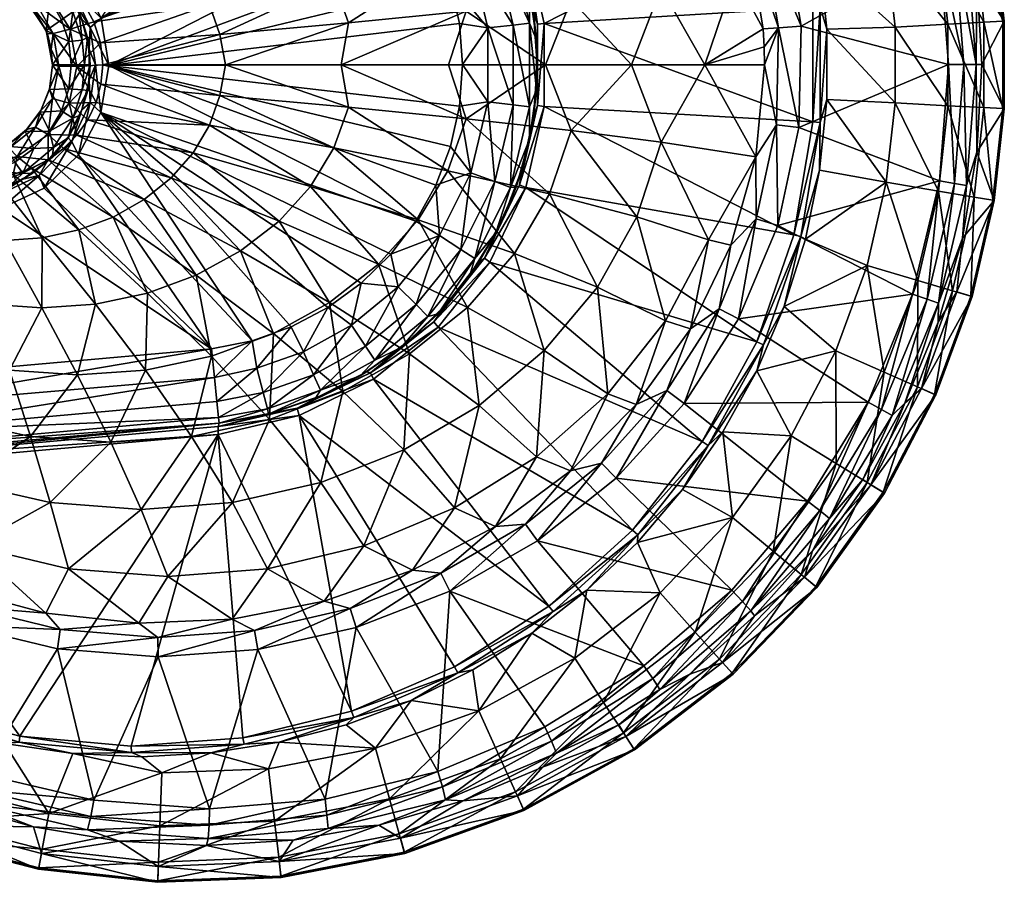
# Model space of a CAD drawing. Header units: inches. Extents: x -281 to 218, y -218 to 218.
# Tile 5 of 6: x -45 to 218, y -218 to 12. Entities that reach past the tile are written whole.
import ezdxf

# ---------------------------------------------------------------- set-up
doc = ezdxf.new("R2010")
doc.units = ezdxf.units.IN
doc.header["$MEASUREMENT"] = 0
doc.layers.add('Layer 1', color=7, linetype='Continuous')

# ---------------------------------------------------------------- blocks, each defined once
blk = doc.blocks.new('Planet Bidet sospeso')
at = {"color": 9, "true_color": 0xc0c0c0}
mesh = blk.add_polyface(dxfattribs=at)
corners = [(136.47, 85.41, 367.59), (150.12, 62.2, 366.2), (131.61, 82.23, 366.31), (159.46, 36.96, 365.25), (144.72, 59.74, 364.9), (164, 10.4, 364.79), (153.6, 35.58, 363.94), (149.72, 34.19, 359.33), (157.94, 9.96, 363.47), (153.83, 9.69, 358.81), (141.23, 57.58, 360.38), (128.82, 79.14, 361.88), (167.12, 15.34, 40.57), (162.08, 45.22, 41.54), (95.31, 11.09, 54.41), (80.82, 52.7, 57.2), (90.4, 32.71, 55.36), (152.11, 74.02, 43.47), (137.63, 100.53, 46.26), (167.13, -15.24, 40.57), (173.23, 76.45, 88.57), (152.05, 81.83, 45.79), (159.46, 64.6, 44.38), (165.1, 46.69, 43.31), (181.59, 53.63, 88.57), (168.91, 28.26, 42.58), (186.73, 31.37, 88.57), (181.8, 90.23, 362.98), (193.67, 61.48, 361.78), (200.96, 31.15, 361.04), (154.1, 4.85, 358.78), (138.23, 0, 327.08), (118.65, 0, 297.5), (126.56, 20.62, 311.99), (139.19, 46.76, 347.04), (127.76, 68.36, 347.56), (146.23, 23.74, 346.7), (154.19, 0, 358.77), (112.31, 87.88, 348.24), (109.55, 59.38, 313.19), (120.07, 40.62, 312.46), (96.73, 34.48, 280.75), (102.5, 17.5, 280.21), (163.39, -16.7, 364.85), (153.88, 74.79, 43.77), (163.97, 45.69, 41.84), (169.07, 15.5, 40.86), (170.82, 9.59, 42.22), (169.08, -15.4, 40.86)]
mesh.append_faces([[corners[k] for k in face] for face in [(0, 1, 2), (3, 4, 1), (2, 1, 4), (3, 5, 6), (7, 6, 8), (8, 6, 5), (8, 9, 7), (4, 10, 11), (2, 4, 11), (6, 7, 10), (4, 6, 10), (6, 4, 3), (12, 13, 14), (15, 16, 17), (13, 16, 14), (17, 18, 15), (13, 17, 16), (19, 12, 14), (20, 21, 22), (23, 24, 22), (23, 25, 26), (20, 22, 24), (1, 27, 28), (27, 1, 0), (28, 3, 1), (29, 5, 3), (30, 31, 9), (31, 32, 33), (10, 34, 35), (7, 36, 34), (33, 36, 31), (31, 30, 37), (31, 36, 9), (35, 38, 11), (39, 38, 35), (10, 35, 11), (40, 41, 39), (40, 35, 34), (7, 34, 10), (41, 40, 42), (40, 39, 35), (33, 42, 40), (33, 34, 36), (36, 7, 9), (33, 40, 34), (42, 33, 32), (37, 30, 8), (8, 30, 9), (43, 8, 5), (22, 21, 44), (45, 22, 44), (45, 46, 25), (22, 45, 23), (47, 46, 48), (25, 23, 45), (46, 12, 19), (13, 12, 45), (46, 47, 25), (46, 45, 12), (44, 17, 13), (45, 44, 13)]], dxfattribs={"color": 9})
mesh = blk.add_polyface(dxfattribs=at)
corners = [(210.2, 35.32, 186.74), (204.42, 60.38, 186.74), (195.14, 57.63, 136.95), (170.82, 9.59, 42.22), (189.08, 10.13, 88.57), (168.91, 28.26, 42.58), (186.73, 31.37, 88.57), (189.08, -10.13, 88.57), (181.59, 53.63, 88.57), (165.1, 46.69, 43.31), (173.23, 76.45, 88.57), (186.15, 82.15, 136.95), (200.66, 33.71, 136.95), (203.18, 10.89, 136.95), (203.18, -10.88, 136.95), (195.01, 86.06, 186.74), (212.84, 11.4, 186.74), (212.84, -11.4, 186.74), (209.27, 61.81, 237.31), (199.63, 88.1, 237.31), (215.19, 36.15, 237.31), (217.9, 11.68, 237.31), (217.9, -11.67, 237.31), (209.63, 61.91, 288.03), (199.97, 88.25, 288.03), (215.56, 36.22, 288.03), (218.27, 11.7, 288.03), (218.27, -11.69, 288.03), (205.54, 60.71, 338.25), (196.08, 86.53, 338.25), (207.07, 46.34, 352.91), (210.97, 23.35, 352.53), (212.28, 0.09, 352.4), (200.62, 68.81, 353.55), (191.71, 90.39, 354.43), (164, 10.4, 364.79), (200.96, 31.15, 361.04), (203.4, 0.14, 360.79), (159.46, 36.96, 365.25), (193.67, 61.48, 361.78), (207.47, 0.09, 359.46), (204.97, 31.77, 359.71), (210.73, 0.09, 356.38), (200.66, 63.8, 357.38), (208.19, 32.33, 356.63), (197.57, 62.7, 360.46), (185.43, 92.11, 361.69), (181.8, 90.23, 362.98), (188.3, 93.73, 358.62)]
mesh.append_faces([[corners[k] for k in face] for face in [(0, 1, 2), (3, 4, 5), (6, 5, 4), (4, 3, 7), (6, 8, 9), (10, 2, 11), (8, 12, 2), (6, 13, 12), (10, 8, 2), (4, 14, 13), (8, 6, 12), (6, 4, 13), (1, 15, 11), (0, 12, 16), (16, 13, 17), (11, 2, 1), (2, 12, 0), (12, 13, 16), (18, 19, 15), (20, 18, 1), (21, 20, 0), (1, 18, 15), (22, 21, 16), (0, 20, 1), (16, 21, 0), (19, 18, 23), (23, 24, 19), (18, 20, 25), (25, 23, 18), (20, 21, 26), (26, 25, 20), (27, 26, 21), (28, 24, 23), (28, 29, 24), (25, 28, 23), (28, 25, 30), (26, 31, 25), (27, 32, 26), (29, 33, 34), (28, 33, 29), (28, 30, 33), (25, 31, 30), (26, 32, 31), (35, 36, 37), (36, 38, 39), (40, 41, 42), (43, 30, 44), (42, 44, 31), (41, 45, 44), (46, 43, 45), (39, 47, 45), (46, 45, 47), (36, 39, 41), (43, 33, 30), (33, 43, 48), (45, 41, 39), (40, 37, 36), (31, 44, 30), (43, 44, 45), (41, 40, 36), (32, 42, 31), (44, 42, 41)]], dxfattribs={"color": 9})
mesh = blk.add_polyface(dxfattribs=at)
corners = [(-31.71, 6.25, 119.46), (-31.01, 0, 119.46), (-28.13, 6.64, 120.92), (-30.63, 14.2, 120.92), (-32.69, 20.68, 124.46), (-35.74, 22.05, 120.92), (-29.02, 14.35, 124.46), (-26.73, 7.35, 124.46), (-27.47, 0, 120.92), (-26.01, 0, 124.46), (-33.63, 12.1, 119.46), (-36.78, 17.55, 119.46), (-30.41, 19.78, 194.85), (-36.74, 18.08, 190.59), (-33.95, 23.09, 195.02), (-27.43, 15.92, 194.68), (-25.01, 11.52, 194.5), (-31.33, 9.55, 190.3), (-23.03, 12.53, 159.46), (17.34, 73.7, 159.46), (-28.94, 23.9, 159.46), (-21.02, -0.1, 159.46), (60.98, 41.9, 159.46), (32.91, 32.44, 228.83), (5.93, 16.05, 208.07), (1.56, 23.46, 208.56), (24.51, 41.71, 229.8), (-4.32, 30.16, 209.2), (8.63, 8.15, 207.76), (-22.58, 0, 194.32), (-23.21, 5.91, 194.37), (-29.01, 44.1, 211.77), (-19.84, 40.64, 210.83), (-42.51, 28, 195.33), (-11.53, 35.95, 209.96), (-38.04, 25.85, 195.19), (14.22, 49.7, 230.95), (39.15, 22.19, 228.1), (10.17, 0, 207.95), (43.01, 11.27, 227.63), (-26.2, 4.18, 154.46), (-28.16, 12.27, 154.46), (-31.95, 19.61, 154.46), (-37.34, 25.83, 154.46), (-26.26, -4.05, 154.46), (-36.01, 0, 119.46), (-29.51, -0.37, 190.19), (-35.82, 8.38, 183.57), (-34.38, -0.32, 183.33), (-30.85, 20.5, 157.99), (-25.95, 10.03, 157.99), (-39.64, 29.55, 157.99), (-24.54, 0, 157.99)]
mesh.append_faces([[corners[k] for k in face] for face in [(0, 1, 2), (3, 4, 5), (3, 2, 6), (2, 7, 6), (0, 2, 3), (2, 1, 8), (8, 9, 7), (3, 10, 0), (2, 8, 7), (10, 3, 11), (3, 6, 4), (12, 13, 14), (15, 16, 17), (13, 12, 15), (17, 13, 15), (18, 19, 20), (21, 22, 18), (23, 24, 25), (26, 25, 27), (28, 29, 30), (31, 32, 33), (32, 34, 35), (32, 35, 33), (27, 34, 36), (12, 14, 34), (26, 27, 36), (34, 14, 35), (28, 24, 37), (15, 12, 27), (23, 25, 26), (34, 27, 12), (25, 15, 27), (15, 25, 16), (30, 24, 28), (16, 25, 24), (16, 24, 30), (38, 28, 39), (28, 38, 29), (9, 40, 7), (41, 6, 7), (7, 40, 41), (4, 6, 42), (41, 42, 6), (43, 4, 42), (44, 40, 9), (45, 1, 0), (30, 29, 46), (47, 17, 46), (48, 47, 46), (30, 17, 16), (17, 30, 46), (18, 49, 50), (20, 49, 18), (20, 51, 49), (40, 52, 50), (50, 49, 42), (50, 52, 21), (42, 49, 43), (41, 50, 42), (50, 41, 40), (18, 50, 21), (44, 52, 40)]], dxfattribs={"color": 9})
mesh = blk.add_polyface(dxfattribs=at)
corners = [(87.73, 32.73, 139.46), (84.52, 40.63, 59.02), (82.36, 44.88, 139.46), (93.49, -0.07, 57.24), (93.26, 6.69, 139.46), (93.26, -6.63, 139.46), (91.4, 19.92, 139.46), (92.48, 13.93, 57.44), (89.47, 27.56, 58.04), (72.69, 11.06, 159.46), (70.29, 21.89, 159.46), (-21.02, -0.1, 159.46), (66.37, 32.21, 159.46), (46.39, 58.39, 159.46), (-23.03, 12.53, 159.46), (54.26, 50.69, 159.46), (60.98, 41.9, 159.46), (73.48, 0.09, 159.46), (74.49, 14.39, 251.92), (69.6, 28.33, 252.47), (96.73, 34.48, 280.75), (32.91, 32.44, 228.83), (61.69, 41.42, 253.32), (39.15, 22.19, 228.1), (51.04, 53.25, 254.43), (87.39, 50.4, 281.59), (5.93, 16.05, 208.07), (43.01, 11.27, 227.63), (102.5, 17.5, 280.21), (8.63, 8.15, 207.76), (118.65, 0, 297.5), (95.71, 0, 270.44), (69.73, 0, 246.28), (41.09, 0, 225.35), (10.17, 0, 207.95), (91.43, 11.21, 146.82), (87.01, 10.68, 153.6), (91.43, -11.21, 146.82), (86.29, 32.71, 146.82), (82.1, 31.18, 153.6), (75.74, 28.84, 158.05), (80.27, 9.88, 158.05), (73.06, 49.28, 153.6), (67.37, 45.6, 158.05), (87.01, -10.68, 153.6), (80.27, -9.88, 158.05), (93.57, 10.87, 55.45), (93.57, -10.87, 55.45), (95.31, 11.09, 54.41), (90.4, 32.71, 55.36), (88.75, 32.06, 56.38), (80.82, 52.7, 57.2), (79.34, 51.65, 58.22)]
mesh.append_faces([[corners[k] for k in face] for face in [(0, 1, 2), (3, 4, 5), (6, 4, 7), (6, 7, 8), (3, 7, 4), (8, 1, 0), (0, 6, 8), (9, 10, 11), (10, 12, 11), (13, 14, 15), (14, 16, 15), (9, 11, 17), (16, 11, 12), (18, 19, 20), (21, 22, 23), (22, 21, 24), (22, 25, 19), (25, 20, 19), (22, 19, 23), (23, 26, 21), (27, 23, 19), (28, 18, 20), (27, 19, 18), (27, 29, 23), (30, 31, 28), (31, 32, 18), (18, 28, 31), (18, 32, 33), (33, 27, 18), (27, 33, 34), (35, 5, 4), (4, 6, 35), (35, 36, 37), (38, 35, 6), (6, 0, 38), (2, 38, 0), (38, 39, 35), (40, 41, 36), (39, 38, 42), (36, 35, 39), (40, 39, 43), (42, 43, 39), (40, 10, 41), (40, 36, 39), (36, 41, 44), (12, 43, 16), (12, 40, 43), (10, 40, 12), (9, 41, 10), (17, 41, 9), (45, 41, 17), (46, 47, 48), (48, 49, 46), (49, 50, 46), (46, 50, 7), (51, 50, 49), (46, 7, 3), (47, 46, 3), (50, 8, 7), (50, 1, 8), (50, 52, 1)]], dxfattribs={"color": 9})
mesh = blk.add_polyface(dxfattribs=at)
corners = [(-43.98, 28.89, 120.92), (-50.38, 33.34, 124.46), (-54.96, 32.99, 120.92), (-43.66, 30.43, 124.46), (-51.71, 28.49, 119.46), (-35.74, 22.05, 120.92), (-37.64, 26.14, 124.46), (-40.92, 22.15, 119.46), (-45.97, 25.87, 119.46), (-32.69, 20.68, 124.46), (-36.78, 17.55, 119.46), (-30.63, 14.2, 120.92), (-40.19, 16.11, 184.25), (-47.02, 21.94, 185.24), (-36.74, 18.08, 190.59), (-44.85, 24.16, 190.96), (-33.95, 23.09, 195.02), (-31.33, 9.55, 190.3), (-35.82, 8.38, 183.57), (-41.66, 15.83, 177.17), (-37.42, 8.29, 175.88), (-38.04, 25.85, 195.19), (-47.2, 29.47, 195.41), (-54.55, 27.17, 191.3), (-55.54, 25.15, 186.3), (-52.13, 30.3, 195.45), (-48.29, 21.51, 179.06), (-56.35, 24.56, 181.03), (-42.51, 28, 195.33), (-48.8, 46.93, 213.79), (-38.76, 46.21, 212.77), (-29.01, 44.1, 211.77), (-37.34, 25.83, 154.46), (-44.14, 30.63, 154.46), (-51.79, 33.7, 154.46), (-51.8, 23.24, 119.46), (-43.33, 17.68, 119.46), (-37.76, 9.2, 119.46), (-31.71, 6.25, 119.46), (-33.63, 12.1, 119.46), (-36.01, 0, 119.46), (-36.37, 4.23, 175.55), (-36.01, 0, 175.44), (-34.38, -0.32, 183.33), (-39.64, 29.55, 157.99), (-28.94, 23.9, 159.46), (-38.14, 32.81, 159.46), (-51.39, 35.17, 157.99), (-49.67, 38.36, 159.46), (-30.85, 20.5, 157.99)]
mesh.append_faces([[corners[k] for k in face] for face in [(0, 1, 2), (1, 0, 3), (2, 4, 0), (0, 5, 6), (6, 3, 0), (7, 0, 8), (6, 5, 9), (5, 10, 11), (10, 5, 7), (5, 0, 7), (4, 8, 0), (12, 13, 14), (14, 15, 16), (17, 18, 12), (18, 19, 12), (18, 20, 19), (15, 21, 16), (22, 15, 23), (15, 13, 24), (23, 25, 22), (26, 27, 13), (12, 19, 26), (15, 28, 21), (22, 28, 15), (13, 12, 26), (15, 14, 13), (14, 17, 12), (25, 29, 30), (25, 30, 22), (22, 30, 31), (22, 31, 28), (9, 32, 6), (33, 3, 6), (6, 32, 33), (34, 1, 33), (3, 33, 1), (35, 36, 8), (4, 35, 8), (37, 10, 36), (8, 36, 7), (37, 38, 39), (36, 10, 7), (37, 39, 10), (37, 40, 38), (19, 36, 26), (35, 26, 36), (19, 20, 37), (37, 36, 19), (37, 41, 40), (41, 37, 20), (41, 42, 40), (41, 20, 18), (41, 43, 42), (18, 43, 41), (44, 45, 46), (47, 44, 46), (47, 33, 44), (47, 34, 33), (48, 47, 46), (32, 44, 33), (49, 44, 32)]], dxfattribs={"color": 9})
mesh = blk.add_polyface(dxfattribs=at)
corners = [(126.56, -20.62, 311.99), (118.65, 0, 297.5), (138.23, 0, 327.08), (95.71, 0, 270.44), (102.5, -17.5, 280.21), (151.9, -24.51, 359.06), (145.21, -48.18, 359.89), (139.19, -46.76, 347.04), (154.19, 0, 358.77), (134.4, -70.48, 361.2), (127.76, -68.36, 347.56), (120.07, -40.62, 312.46), (96.73, -34.48, 280.75), (119.93, -90.77, 362.93), (112.31, -87.88, 348.24), (109.55, -59.38, 313.19), (95.34, -76.34, 314.14), (95.31, -11.09, 54.41), (167.13, -15.24, 40.57), (95.31, 11.09, 54.41), (80.82, -52.7, 57.2), (137.54, -100.66, 46.27), (152.11, -74.01, 43.47), (90.4, -32.71, 55.36), (162.04, -45.41, 41.55), (173.26, -76.38, 88.57), (181.61, -53.59, 88.57), (159.49, -64.54, 44.38), (152.12, -81.7, 45.78), (165.14, -46.56, 43.3), (168.93, -28.11, 42.58), (186.73, -31.35, 88.57), (189.08, -10.13, 88.57), (170.82, 9.59, 42.22), (170.84, -9.26, 42.22), (157.73, -42.88, 365.43), (193.75, -61.23, 361.77), (147.29, -67.84, 366.49), (163.39, -16.7, 364.85), (200.99, -31, 361.03), (181.87, -90.09, 362.98), (157.36, -16, 363.53), (151.99, -41.12, 364.11), (132.72, -90.48, 367.97), (128.09, -87.02, 366.68), (142.04, -65.14, 365.19), (157.94, 9.96, 363.47), (169.08, -15.4, 40.86), (169.07, 15.5, 40.86), (163.93, -45.88, 41.85), (153.89, -74.78, 43.77)]
mesh.append_faces([[corners[k] for k in face] for face in [(0, 1, 2), (3, 1, 4), (4, 1, 0), (5, 6, 7), (8, 5, 2), (0, 5, 7), (9, 10, 7), (0, 11, 4), (7, 11, 0), (4, 11, 12), (2, 5, 0), (9, 7, 6), (13, 14, 10), (11, 15, 12), (15, 11, 10), (10, 11, 7), (13, 10, 9), (16, 15, 14), (14, 15, 10), (17, 18, 19), (20, 21, 22), (22, 23, 20), (23, 24, 17), (24, 18, 17), (22, 24, 23), (25, 26, 27), (28, 25, 27), (26, 29, 27), (30, 29, 31), (32, 33, 34), (31, 34, 30), (35, 36, 37), (38, 39, 35), (36, 40, 37), (41, 5, 8), (42, 35, 37), (5, 41, 42), (43, 44, 45), (45, 42, 37), (43, 45, 37), (5, 42, 6), (35, 41, 38), (41, 46, 38), (46, 41, 8), (45, 9, 6), (42, 41, 35), (42, 45, 6), (44, 13, 9), (45, 44, 9), (33, 47, 34), (48, 18, 47), (30, 34, 47), (49, 30, 47), (49, 50, 27), (29, 49, 27), (22, 50, 49), (27, 50, 28), (24, 22, 49), (18, 24, 47), (49, 29, 30), (49, 47, 24)]], dxfattribs={"color": 9})
mesh = blk.add_polyface(dxfattribs=at)
corners = [(69.6, -28.33, 252.47), (96.73, -34.48, 280.75), (87.39, -50.4, 281.59), (51.04, -53.25, 254.43), (32.91, -32.44, 228.83), (61.69, -41.42, 253.32), (102.5, -17.5, 280.21), (74.49, -14.39, 251.92), (95.71, 0, 270.44), (41.09, 0, 225.35), (69.73, 0, 246.28), (43.01, -11.27, 227.63), (10.17, 0, 207.95), (8.63, -8.15, 207.76), (39.15, -22.19, 228.1), (5.93, -16.05, 208.07), (24.51, -41.71, 229.8), (89.45, -27.64, 58.04), (87.81, -32.65, 139.46), (84.46, -40.75, 59.03), (91.43, -19.81, 139.46), (92.47, -13.99, 57.44), (82.45, -44.89, 139.46), (93.49, -0.07, 57.24), (93.26, -6.63, 139.46), (-21.02, -0.1, 159.46), (70.33, -21.75, 159.46), (72.7, -11.03, 159.46), (66.42, -32.13, 159.46), (73.48, 0.09, 159.46), (61.06, -41.76, 159.46), (46.46, -58.32, 159.46), (54.35, -50.6, 159.46), (-23.1, -12.72, 159.46), (86.29, -32.71, 146.82), (91.43, -11.21, 146.82), (76.8, -51.71, 146.82), (75.74, -28.84, 158.05), (82.1, -31.18, 153.6), (80.27, -9.88, 158.05), (91.43, 11.21, 146.82), (87.01, -10.68, 153.6), (87.01, 10.68, 153.6), (73.06, -49.28, 153.6), (80.27, 9.88, 158.05), (67.37, -45.6, 158.05), (88.75, -32.06, 56.38), (93.57, -10.87, 55.45), (95.31, -11.09, 54.41), (95.31, 11.09, 54.41), (79.34, -51.65, 58.22), (90.4, -32.71, 55.36), (80.82, -52.7, 57.2)]
mesh.append_faces([[corners[k] for k in face] for face in [(0, 1, 2), (3, 4, 5), (6, 7, 8), (7, 9, 10), (11, 9, 7), (7, 10, 8), (9, 11, 12), (13, 11, 14), (1, 0, 7), (5, 14, 0), (7, 6, 1), (14, 11, 0), (15, 14, 4), (0, 11, 7), (5, 0, 2), (4, 14, 5), (16, 4, 3), (17, 18, 19), (20, 17, 21), (18, 17, 20), (19, 18, 22), (23, 24, 21), (21, 24, 20), (25, 26, 27), (26, 25, 28), (25, 27, 29), (28, 25, 30), (31, 32, 33), (33, 32, 30), (18, 34, 22), (20, 35, 34), (22, 34, 36), (18, 20, 34), (37, 38, 39), (24, 35, 20), (24, 40, 35), (41, 34, 35), (38, 36, 34), (41, 35, 42), (38, 34, 41), (43, 36, 38), (39, 41, 44), (39, 27, 37), (39, 38, 41), (45, 43, 37), (38, 37, 43), (27, 39, 29), (26, 37, 27), (28, 37, 26), (30, 45, 28), (45, 37, 28), (46, 47, 17), (47, 48, 49), (47, 46, 48), (46, 50, 51), (51, 48, 46), (51, 50, 52), (46, 17, 19), (50, 46, 19), (47, 21, 17), (47, 23, 21)]], dxfattribs={"color": 9})
mesh = blk.add_polyface(dxfattribs=at)
corners = [(189.08, -10.13, 88.57), (170.84, -9.26, 42.22), (186.73, -31.35, 88.57), (181.61, -53.59, 88.57), (165.14, -46.56, 43.3), (200.66, -33.69, 136.95), (203.18, -10.88, 136.95), (195.15, -57.59, 136.95), (189.08, 10.13, 88.57), (186.18, -82.08, 136.95), (173.26, -76.38, 88.57), (212.84, -11.4, 186.74), (210.21, -35.29, 186.74), (204.43, -60.33, 186.74), (203.18, 10.89, 136.95), (195.04, -85.99, 186.74), (215.2, -36.13, 237.31), (217.9, -11.67, 237.31), (209.29, -61.76, 237.31), (212.84, 11.4, 186.74), (199.66, -88.03, 237.31), (217.9, 11.68, 237.31), (218.27, -11.69, 288.03), (215.56, -36.19, 288.03), (209.64, -61.86, 288.03), (200.01, -88.18, 288.03), (210.97, -23.32, 352.53), (205.56, -60.66, 338.25), (196.11, -86.46, 338.25), (212.28, 0.09, 352.4), (207.08, -46.31, 352.91), (200.64, -68.73, 353.55), (191.72, -90.37, 354.43), (163.39, -16.7, 364.85), (203.4, 0.14, 360.79), (200.99, -31, 361.03), (164, 10.4, 364.79), (193.75, -61.23, 361.77), (157.73, -42.88, 365.43), (200.7, -63.65, 357.38), (208.2, -32.24, 356.63), (204.99, -31.69, 359.71), (207.47, 0.09, 359.46), (188.34, -93.66, 358.62), (197.62, -62.55, 360.46), (185.46, -92.04, 361.69), (210.73, 0.09, 356.38), (181.87, -90.09, 362.98)]
mesh.append_faces([[corners[k] for k in face] for face in [(0, 1, 2), (3, 2, 4), (0, 5, 6), (2, 7, 5), (8, 0, 6), (9, 7, 3), (0, 2, 5), (2, 3, 7), (3, 10, 9), (11, 6, 12), (12, 5, 13), (14, 6, 11), (7, 15, 13), (6, 5, 12), (5, 7, 13), (7, 9, 15), (16, 17, 11), (18, 16, 12), (11, 17, 19), (20, 18, 13), (11, 12, 16), (12, 13, 18), (13, 15, 20), (21, 17, 22), (17, 16, 23), (23, 22, 17), (16, 18, 24), (24, 23, 16), (18, 20, 25), (25, 24, 18), (23, 26, 22), (27, 23, 24), (28, 24, 25), (28, 27, 24), (22, 26, 29), (23, 30, 26), (23, 27, 30), (27, 31, 30), (28, 31, 27), (28, 32, 31), (33, 34, 35), (34, 33, 36), (35, 37, 38), (39, 31, 32), (40, 41, 42), (43, 44, 39), (43, 45, 44), (26, 40, 46), (30, 39, 40), (46, 29, 26), (44, 41, 39), (35, 34, 41), (42, 41, 34), (37, 35, 44), (30, 40, 26), (46, 40, 42), (41, 44, 35), (47, 37, 45), (31, 39, 30), (40, 39, 41), (44, 45, 37), (32, 43, 39)]], dxfattribs={"color": 9})
mesh = blk.add_polyface(dxfattribs=at)
corners = [(8.63, -8.15, 207.76), (-22.58, 0, 194.32), (10.17, 0, 207.95), (43.01, -11.27, 227.63), (5.93, -16.05, 208.07), (-23.09, -5.17, 194.37), (39.15, -22.19, 228.1), (-24.4, -10, 194.47), (-26.64, -14.62, 194.63), (1.56, -23.46, 208.56), (24.51, -41.71, 229.8), (-4.32, -30.16, 209.2), (32.91, -32.44, 228.83), (-29.53, -18.74, 194.81), (-33.12, -22.33, 195), (-11.53, -35.95, 209.96), (-37.21, -25.31, 195.18), (-19.84, -40.64, 210.83), (-29.01, -44.1, 211.77), (-41.69, -27.61, 195.31), (-23.1, -12.72, 159.46), (61.06, -41.76, 159.46), (-21.02, -0.1, 159.46), (17.34, -73.7, 159.46), (-29.06, -24.04, 159.46), (-26.64, -6.85, 124.46), (-26.26, -4.05, 154.46), (-26.01, 0, 124.46), (-28.22, -12.02, 154.46), (-28.61, -13.39, 124.46), (-31.98, -19.39, 154.46), (-36.17, -24.69, 124.46), (-31.8, -19.38, 124.46), (-36.01, 0, 119.46), (-36.8, -6.53, 119.46), (-31.7, -6.34, 119.46), (-33.62, -12.23, 119.46), (-31.01, 0, 119.46), (-31.61, -10.21, 190.31), (-37.24, -18.61, 190.61), (-29.51, -0.37, 190.19), (-36.04, -8.97, 183.6), (-34.38, -0.32, 183.33), (-36.8, -17.71, 119.46), (-30.63, -14.2, 120.92), (-28.13, -6.64, 120.92), (-27.47, 0, 120.92), (-35.74, -22.05, 120.92), (-24.54, 0, 157.99), (-25.95, -10.03, 157.99), (-30.85, -20.5, 157.99), (-38.28, -32.9, 159.46), (-37.34, -25.65, 154.46)]
mesh.append_faces([[corners[k] for k in face] for face in [(0, 1, 2), (2, 3, 0), (0, 4, 5), (5, 1, 0), (0, 6, 4), (7, 4, 8), (7, 5, 4), (9, 10, 11), (4, 12, 9), (8, 9, 13), (9, 8, 4), (10, 9, 12), (11, 13, 9), (13, 11, 14), (15, 14, 11), (14, 15, 16), (17, 18, 19), (17, 16, 15), (16, 17, 19), (20, 21, 22), (23, 20, 24), (25, 26, 27), (25, 28, 26), (29, 28, 25), (28, 29, 30), (31, 30, 32), (30, 29, 32), (33, 34, 35), (36, 35, 34), (33, 35, 37), (38, 8, 13), (38, 13, 39), (38, 40, 7), (5, 7, 40), (41, 42, 38), (40, 1, 5), (8, 38, 7), (40, 38, 42), (14, 39, 13), (43, 44, 36), (44, 29, 25), (32, 29, 44), (27, 45, 25), (36, 44, 45), (35, 46, 37), (25, 45, 44), (47, 32, 44), (31, 32, 47), (47, 44, 43), (45, 35, 36), (45, 46, 35), (46, 45, 27), (20, 22, 48), (49, 24, 20), (20, 48, 49), (49, 50, 24), (49, 28, 50), (50, 51, 24), (28, 49, 26), (49, 48, 26), (30, 50, 28), (52, 50, 30)]], dxfattribs={"color": 9})
mesh = blk.add_polyface(dxfattribs=at)
corners = [(-47.83, -21.23, 178.9), (-48.5, -21.66, 119.46), (-43.34, -17.75, 119.46), (-39.17, -12.17, 176.42), (-42.96, -17.28, 177.55), (-39.32, -12.59, 119.46), (-36.8, -6.53, 119.46), (-36.85, -6.41, 175.71), (-36.01, 0, 119.46), (-36.01, 0, 175.44), (-53.62, -23.88, 180.38), (-29.01, -44.1, 211.77), (-46.51, -29.25, 195.41), (-41.69, -27.61, 195.31), (-51.42, -30.19, 195.45), (-38.76, -46.21, 212.77), (-37.34, -25.65, 154.46), (-36.17, -24.69, 124.46), (-41.44, -29.01, 124.46), (-31.98, -19.39, 154.46), (-47.42, -32.23, 124.46), (-43.97, -30.49, 154.46), (-53.97, -34.27, 124.46), (-51.62, -33.69, 154.46), (-46.09, -26.02, 119.46), (-51.82, -28.54, 119.46), (-54.57, -24.13, 119.46), (-36.8, -17.71, 119.46), (-40.99, -22.32, 119.46), (-33.62, -12.23, 119.46), (-36.04, -8.97, 183.6), (-37.21, -25.31, 195.18), (-45.51, -24.48, 190.99), (-37.24, -18.61, 190.61), (-55.28, -27.26, 191.32), (-47.59, -22.27, 185.32), (-40.6, -16.59, 184.31), (-33.12, -22.33, 195), (-34.38, -0.32, 183.33), (-31.61, -10.21, 190.31), (-43.98, -28.89, 120.92), (-54.96, -32.99, 120.92), (-35.74, -22.05, 120.92), (-38.28, -32.9, 159.46), (-30.85, -20.5, 157.99), (-39.64, -29.55, 157.99), (-51.39, -35.17, 157.99), (-49.8, -38.38, 159.46)]
mesh.append_faces([[corners[k] for k in face] for face in [(0, 1, 2), (3, 4, 5), (2, 5, 4), (6, 7, 3), (3, 5, 6), (7, 8, 9), (8, 7, 6), (0, 2, 4), (0, 10, 1), (11, 12, 13), (14, 12, 15), (16, 17, 18), (17, 16, 19), (18, 20, 21), (21, 16, 18), (22, 23, 20), (21, 20, 23), (24, 1, 25), (25, 1, 26), (27, 5, 2), (1, 28, 2), (5, 27, 29), (5, 29, 6), (2, 28, 27), (1, 24, 28), (7, 30, 3), (31, 13, 32), (31, 32, 33), (14, 34, 32), (14, 32, 12), (35, 36, 32), (0, 35, 10), (33, 37, 31), (33, 36, 30), (38, 7, 9), (38, 30, 7), (36, 4, 3), (30, 36, 3), (35, 0, 4), (39, 33, 30), (4, 36, 35), (12, 32, 13), (33, 32, 36), (32, 34, 35), (17, 40, 18), (22, 20, 41), (40, 17, 42), (18, 40, 20), (40, 41, 20), (25, 40, 24), (41, 40, 25), (28, 24, 40), (42, 28, 40), (28, 42, 27), (43, 44, 45), (46, 47, 45), (43, 45, 47), (16, 45, 44), (21, 45, 16), (23, 46, 21), (46, 45, 21)]], dxfattribs={"color": 9})
mesh = blk.add_polyface(dxfattribs=at)
corners = [(-11.22, -81.59, 260.65), (-20.43, -100.8, 290.64), (-29.37, -82.84, 262.42), (-10.7, -60.97, 233.67), (-19.84, -40.64, 210.83), (2.37, -56.19, 232.25), (22.97, -71.74, 257.28), (21.94, -94.72, 287.16), (6.4, -77.85, 258.92), (-11.53, -35.95, 209.96), (14.22, -49.7, 230.95), (1.07, -99.27, 288.88), (12.01, -116.96, 319.48), (-12.31, -118.76, 321), (-36.64, -116.96, 322.53), (-41.94, -99.27, 292.4), (-4.32, -30.16, 209.2), (24.51, -41.71, 229.8), (-5.2, -136.72, 353.13), (21.38, -134.64, 352.04), (11.99, -148.13, 374.86), (35.62, -111.6, 317.99), (-29.01, -44.1, 211.77), (-24.59, -63.9, 235.17), (-38.76, -46.21, 212.77), (-38.91, -64.89, 236.7), (-31.78, -134.64, 354.21), (8.51, -95.76, 139.46), (8.51, -95.76, 74.12), (21.63, -93.3, 139.46), (22.29, -93.08, 71.39), (27.72, -70.01, 159.46), (-23.1, -12.72, 159.46), (17.34, -73.7, 159.46), (37.54, -64.83, 159.46), (46.46, -58.32, 159.46), (-29.06, -24.04, 159.46), (-38.28, -32.9, 159.46), (6.42, -75.87, 159.46), (-49.8, -38.38, 159.46), (-95.47, -105, 94.23), (21.44, -91.86, 146.82), (20.29, -87.56, 153.6), (7.9, -89.94, 153.59), (8.35, -94.25, 147.11), (7.22, -83.5, 157.93), (18.55, -81, 158.05), (-84.84, -98.18, 153.6), (-84.45, -102.61, 146.82), (-85.44, -91.42, 158.05), (-95.83, -105.9, 92.12), (8.2, -96.66, 72.07), (8.25, -98.75, 71.19), (29.84, -93.69, 67.03), (29.34, -91.74, 67.95)]
mesh.append_faces([[corners[k] for k in face] for face in [(0, 1, 2), (3, 4, 5), (6, 7, 8), (9, 10, 5), (11, 7, 12), (0, 8, 11), (11, 13, 1), (14, 15, 1), (16, 10, 9), (9, 5, 4), (10, 16, 17), (6, 5, 10), (8, 3, 5), (18, 19, 20), (21, 12, 7), (12, 21, 19), (22, 3, 23), (8, 5, 6), (7, 11, 8), (3, 0, 23), (3, 22, 4), (13, 12, 18), (22, 23, 24), (0, 3, 8), (0, 11, 1), (25, 23, 2), (18, 12, 19), (13, 11, 12), (14, 13, 26), (25, 24, 23), (2, 23, 0), (2, 1, 15), (26, 13, 18), (14, 1, 13), (27, 28, 29), (30, 29, 28), (31, 32, 33), (31, 34, 32), (32, 34, 35), (36, 37, 38), (38, 33, 36), (37, 39, 38), (27, 40, 28), (41, 27, 29), (42, 43, 44), (44, 41, 42), (33, 38, 45), (41, 44, 27), (43, 46, 45), (42, 46, 43), (33, 46, 31), (45, 46, 33), (44, 43, 47), (27, 44, 48), (43, 45, 47), (49, 45, 38), (50, 51, 28), (52, 51, 50), (53, 51, 52), (54, 51, 53), (51, 54, 30), (51, 30, 28)]], dxfattribs={"color": 9})
mesh = blk.add_polyface(dxfattribs=at)
corners = [(-29.37, -82.84, 262.42), (-41.94, -99.27, 292.4), (-47.52, -81.59, 264.2), (-80.18, -56.19, 241.15), (-81.71, -71.74, 267.57), (-96.74, -63.46, 269.08), (-77.77, -40.64, 216.74), (-92.03, -49.7, 242.46), (-53.22, -63.9, 238.24), (-67.11, -60.97, 239.73), (-58.85, -46.21, 214.81), (-60.25, -111.6, 324.01), (-62.81, -94.72, 294.12), (-68.6, -44.1, 215.8), (-65.14, -77.85, 265.93), (-82.44, -87.3, 295.75), (-29.01, -44.1, 211.77), (-38.76, -46.21, 212.77), (-46.51, -29.25, 195.41), (-48.8, -46.93, 213.79), (-38.91, -64.89, 236.7), (-51.42, -30.19, 195.45), (-57.56, -128.48, 355.27), (-31.78, -134.64, 354.21), (-37.79, -146.54, 379.86), (-61.83, -140.08, 382.12), (-81.79, -118.4, 356.27), (-36.64, -116.96, 322.53), (-61.54, -30.03, 195.37), (-84.54, -129.89, 384.13), (-82.44, -102.85, 325.42), (-66.54, -28.94, 195.28), (-86.08, -35.95, 217.61), (8.25, -98.75, 71.19), (-95.9, -108, 91.26), (-44.76, -179.34, 81.4), (-62.48, -39.96, 159.46), (-74.96, -37.49, 159.46), (-86.09, -84.09, 159.46), (-86.09, -31.15, 159.46), (-49.8, -38.38, 159.46), (6.42, -75.87, 159.46), (-84.32, -104.01, 139.46), (-95.47, -105, 94.23), (8.51, -95.76, 139.46), (-88.68, -84.55, 159.62), (-85.44, -91.42, 158.05), (-84.45, -102.61, 146.82), (-84.84, -98.18, 153.6), (8.35, -94.25, 147.11), (7.22, -83.5, 157.93), (-89.08, -103.04, 147.1), (-88.52, -98.59, 153.77), (-88.49, -91.87, 158.2), (-85.46, -139.4, 390.13), (-83.16, -134.59, 388.31), (-59.18, -144.75, 385.96), (-95.83, -105.9, 92.12), (8.51, -95.76, 74.12), (-51.39, -35.17, 157.99), (-63.96, -36.34, 157.99)]
mesh.append_faces([[corners[k] for k in face] for face in [(0, 1, 2), (3, 4, 5), (6, 3, 7), (8, 9, 10), (1, 11, 12), (9, 3, 13), (2, 12, 14), (15, 4, 14), (16, 17, 18), (19, 17, 20), (17, 19, 21), (22, 23, 24), (10, 19, 8), (2, 8, 20), (22, 24, 25), (26, 22, 25), (11, 27, 22), (13, 10, 9), (8, 19, 20), (2, 20, 0), (2, 1, 12), (10, 28, 19), (14, 9, 8), (22, 27, 23), (26, 25, 29), (11, 1, 27), (26, 30, 11), (30, 15, 12), (3, 6, 13), (14, 8, 2), (14, 12, 15), (13, 31, 10), (4, 3, 9), (26, 11, 22), (30, 12, 11), (4, 9, 14), (7, 32, 6), (33, 34, 35), (36, 37, 38), (37, 39, 38), (38, 40, 36), (38, 41, 40), (42, 43, 44), (45, 38, 39), (38, 46, 41), (44, 47, 42), (48, 47, 49), (46, 48, 50), (42, 47, 51), (52, 48, 53), (45, 46, 38), (48, 52, 47), (52, 51, 47), (46, 53, 48), (54, 55, 56), (55, 29, 25), (56, 55, 25), (33, 57, 34), (43, 57, 58), (36, 40, 59), (36, 60, 37)]], dxfattribs={"color": 9})
mesh = blk.add_polyface(dxfattribs=at)
corners = [(22.97, -71.74, 257.28), (38, -63.46, 255.77), (41.57, -87.3, 285.53), (59.37, -77.22, 284.03), (51.04, -53.25, 254.43), (74.8, -64.79, 282.7), (87.39, -50.4, 281.59), (96.73, -34.48, 280.75), (109.55, -59.38, 313.19), (24.51, -41.71, 229.8), (61.69, -41.42, 253.32), (95.34, -76.34, 314.14), (77.92, -90.98, 315.29), (14.22, -49.7, 230.95), (137.54, -100.66, 46.27), (80.82, -52.7, 57.2), (67.04, -70.08, 59.86), (75.47, -56.21, 139.46), (66.98, -66.49, 139.46), (69.16, -64.05, 62.07), (82.45, -44.89, 139.46), (77.67, -52.93, 60.38), (84.46, -40.75, 59.03), (59.11, -73.82, 64.07), (57.13, -75.51, 139.46), (46.16, -83.07, 139.46), (47.82, -82, 66.31), (61.11, -64.05, 153.6), (67.37, -45.6, 158.05), (56.32, -59.26, 158.05), (76.8, -51.71, 146.82), (64.26, -67.2, 146.82), (50.1, -78.86, 146.82), (18.55, -81, 158.05), (20.29, -87.56, 153.6), (30.98, -76.63, 158.05), (47.61, -75.16, 153.6), (73.06, -49.28, 153.6), (35.53, -86.9, 146.82), (33.73, -82.83, 153.6), (54.35, -50.6, 159.46), (43.83, -69.54, 158.05), (61.06, -41.76, 159.46), (46.46, -58.32, 159.46), (37.54, -64.83, 159.46), (27.72, -70.01, 159.46), (65.83, -68.67, 60.85), (79.34, -51.65, 58.22), (48.88, -82.26, 64.15), (49.76, -83.97, 63.19)]
mesh.append_faces([[corners[k] for k in face] for face in [(0, 1, 2), (3, 4, 5), (6, 7, 8), (4, 1, 9), (10, 6, 5), (11, 5, 6), (4, 10, 5), (11, 6, 8), (12, 3, 5), (1, 4, 3), (1, 13, 9), (12, 5, 11), (1, 3, 2), (0, 13, 1), (14, 15, 16), (17, 18, 19), (20, 21, 22), (23, 18, 24), (18, 23, 19), (25, 26, 24), (23, 24, 26), (17, 19, 21), (17, 21, 20), (27, 28, 29), (20, 30, 17), (18, 30, 31), (31, 24, 18), (17, 30, 18), (32, 24, 31), (24, 32, 25), (33, 34, 35), (27, 36, 32), (37, 31, 30), (27, 32, 31), (36, 38, 32), (37, 27, 31), (39, 38, 36), (29, 28, 40), (28, 27, 37), (41, 36, 29), (27, 29, 36), (35, 39, 41), (36, 41, 39), (35, 34, 39), (42, 40, 28), (43, 29, 40), (44, 41, 43), (41, 29, 43), (45, 35, 44), (35, 41, 44), (33, 35, 45), (46, 15, 47), (15, 46, 16), (47, 19, 46), (48, 49, 16), (16, 46, 48), (48, 23, 26), (46, 19, 23), (48, 46, 23), (47, 21, 19), (47, 22, 21)]], dxfattribs={"color": 9})
mesh = blk.add_polyface(dxfattribs=at)
corners = [(102.39, -108.48, 364.97), (93.32, -104.73, 349.05), (112.31, -87.88, 348.24), (119.93, -90.77, 362.93), (95.34, -76.34, 314.14), (137.54, -100.66, 46.27), (67.04, -70.08, 59.86), (118.91, -124.34, 49.86), (132.31, -113.49, 49.56), (145.68, -120.96, 88.57), (143.05, -98.04, 47.51), (120.22, -127.58, 51.86), (126.3, -141.07, 88.57), (161.34, -99.1, 88.57), (152.12, -81.7, 45.78), (173.26, -76.38, 88.57), (173.38, -106.49, 136.95), (186.18, -82.08, 136.95), (156.54, -129.98, 136.95), (185.94, -114.2, 237.31), (199.66, -88.03, 237.31), (195.04, -85.99, 186.74), (181.63, -111.56, 186.74), (163.99, -136.16, 186.74), (186.25, -114.4, 288.03), (167.88, -139.39, 237.31), (200.01, -88.18, 288.03), (182.62, -112.17, 338.25), (196.11, -86.46, 338.25), (168.17, -139.63, 288.03), (191.72, -90.37, 354.43), (164.89, -136.91, 338.25), (180.51, -110.75, 355.53), (167.02, -129.83, 356.86), (181.87, -90.09, 362.98), (132.72, -90.48, 367.97), (147.29, -67.84, 366.49), (93.51, -127.22, 371.95), (114.53, -110.46, 369.82), (145.51, -140.35, 366.67), (165.69, -116.6, 364.62), (110.61, -106.41, 368.54), (128.09, -87.02, 366.68), (90.34, -122.73, 370.68), (139.15, -101.69, 46.6), (153.89, -74.78, 43.77), (120.32, -125.6, 50.22), (152.11, -74.01, 43.47), (150.58, -145.91, 362.39), (168.98, -119.08, 363.35), (171.57, -121.18, 360.29), (188.34, -93.66, 358.62), (185.46, -92.04, 361.69), (148.35, -143.38, 365.44)]
mesh.append_faces([[corners[k] for k in face] for face in [(0, 1, 2), (0, 2, 3), (1, 4, 2), (5, 6, 7), (8, 9, 10), (11, 12, 9), (8, 11, 9), (10, 9, 13), (14, 10, 13), (13, 15, 14), (16, 17, 15), (18, 16, 13), (15, 13, 16), (13, 9, 18), (19, 20, 21), (17, 22, 21), (23, 22, 16), (17, 16, 22), (16, 18, 23), (24, 20, 19), (25, 19, 22), (22, 19, 21), (22, 23, 25), (26, 27, 28), (20, 24, 26), (29, 24, 19), (27, 30, 28), (27, 26, 24), (31, 24, 29), (31, 27, 24), (27, 32, 30), (27, 33, 32), (31, 33, 27), (34, 35, 36), (37, 38, 39), (35, 40, 38), (34, 40, 35), (40, 39, 38), (37, 41, 38), (38, 42, 35), (38, 41, 42), (41, 0, 3), (42, 41, 3), (41, 43, 0), (44, 14, 45), (14, 44, 10), (8, 10, 44), (46, 8, 44), (5, 7, 44), (46, 11, 8), (46, 44, 7), (45, 47, 5), (44, 45, 5), (48, 49, 50), (51, 32, 50), (52, 50, 49), (40, 34, 49), (51, 30, 32), (52, 49, 34), (33, 50, 32), (51, 50, 52), (49, 53, 40)]], dxfattribs={"color": 9})
mesh = blk.add_polyface(dxfattribs=at)
corners = [(57.81, -102.85, 316.59), (35.62, -111.6, 317.99), (41.57, -87.3, 285.53), (47.16, -128.48, 350.98), (60.16, -135.03, 369.72), (36.58, -143.34, 372.27), (82.28, -123.33, 367.26), (71.39, -118.4, 349.98), (93.32, -104.73, 349.05), (77.92, -90.98, 315.29), (95.34, -76.34, 314.14), (102.39, -108.48, 364.97), (59.37, -77.22, 284.03), (21.38, -134.64, 352.04), (11.99, -148.13, 374.86), (21.94, -94.72, 287.16), (22.97, -71.74, 257.28), (71.38, -160.88, 59.02), (29.84, -93.69, 67.03), (43.81, -172.73, 64.33), (96.57, -144.65, 54.17), (118.91, -124.34, 49.86), (49.76, -83.97, 63.19), (67.04, -70.08, 59.86), (8.25, -98.75, 71.19), (92, -151.84, 57.24), (76.31, -161.66, 60.23), (77.89, -172.58, 88.57), (103.5, -158.55, 88.57), (46.16, -83.07, 139.46), (34.27, -89.03, 139.46), (35.4, -88.49, 68.78), (47.82, -82, 66.31), (22.29, -93.08, 71.39), (21.63, -93.3, 139.46), (45.13, -150.3, 376.87), (70.11, -140.61, 374.33), (66.94, -188.85, 374.65), (121.98, -160.55, 369.06), (95.51, -176.9, 371.75), (93.51, -127.22, 371.95), (35.53, -86.9, 146.82), (50.1, -78.86, 146.82), (20.29, -87.56, 153.6), (21.44, -91.86, 146.82), (33.73, -82.83, 153.6), (18.84, -156.22, 379.54), (43.46, -145.3, 375.55), (90.34, -122.73, 370.68), (67.69, -135.81, 373.04), (17.95, -151.1, 378.18), (110.61, -106.41, 368.54), (72.29, -162.46, 59.44), (97.75, -146.09, 54.55), (29.34, -91.74, 67.95), (48.88, -82.26, 64.15)]
mesh.append_faces([[corners[k] for k in face] for face in [(0, 1, 2), (3, 4, 5), (6, 7, 8), (9, 10, 8), (6, 8, 11), (3, 7, 4), (0, 9, 7), (9, 0, 12), (7, 9, 8), (4, 7, 6), (5, 13, 3), (0, 2, 12), (5, 14, 13), (2, 1, 15), (2, 15, 16), (3, 1, 0), (0, 7, 3), (13, 1, 3), (17, 18, 19), (20, 18, 17), (20, 21, 22), (21, 23, 22), (20, 22, 18), (19, 18, 24), (25, 26, 27), (25, 27, 28), (29, 30, 31), (31, 32, 29), (33, 30, 34), (30, 33, 31), (35, 36, 37), (38, 39, 36), (40, 38, 36), (41, 29, 42), (43, 44, 45), (34, 30, 41), (41, 45, 44), (41, 44, 34), (41, 30, 29), (35, 46, 47), (48, 36, 49), (47, 46, 50), (36, 35, 49), (49, 35, 47), (40, 48, 51), (40, 36, 48), (48, 6, 11), (49, 4, 6), (48, 49, 6), (47, 5, 4), (49, 47, 4), (47, 50, 5), (52, 25, 53), (25, 52, 26), (53, 20, 17), (52, 53, 17), (31, 54, 55), (55, 54, 22), (18, 22, 54), (54, 31, 33), (55, 32, 31)]], dxfattribs={"color": 9})
mesh = blk.add_polyface(dxfattribs=at)
corners = [(-5.2, -136.72, 353.13), (11.99, -148.13, 374.86), (-12.93, -149.21, 377.41), (-31.78, -134.64, 354.21), (-37.79, -146.54, 379.86), (43.81, -172.73, 64.33), (8.25, -98.75, 71.19), (14.8, -179.84, 69.92), (-44.76, -179.34, 81.4), (-15.02, -182.07, 75.67), (-30.63, -184.03, 80.63), (-6.87, -189.22, 88.57), (-12.13, -184.87, 77.1), (-37.02, -200.07, 136.95), (21.69, -188.1, 88.57), (6.3, -183.87, 73.58), (24.48, -181.01, 70.11), (-7.39, -203.33, 136.95), (23.31, -202.13, 136.95), (-7.74, -213.01, 186.74), (24.42, -211.75, 186.74), (-38.78, -209.59, 186.74), (-7.92, -218.06, 237.31), (25, -216.77, 237.31), (-39.7, -214.57, 237.31), (-7.93, -218.44, 288.03), (25.04, -217.14, 288.03), (-39.77, -214.93, 288.03), (-7.78, -214.18, 338.25), (24.56, -212.91, 338.25), (-39, -210.74, 338.25), (5.13, -208.6, 372.83), (28.24, -207.19, 370.56), (-18.19, -207.4, 375.13), (-7.81, -158.14, 382.25), (18.84, -156.22, 379.54), (5.9, -198.79, 380.85), (36.77, -196.22, 377.72), (-25.04, -196.5, 384), (-34.66, -156, 384.97), (-7.94, -152.98, 380.82), (17.95, -151.1, 378.18), (-34, -150.87, 383.45), (36.58, -143.34, 372.27), (-14.93, -183.77, 76.2), (15.16, -181.56, 70.42), (-25.84, -200.82, 383.06), (5.82, -203.14, 379.86), (-26.7, -204.43, 380.11), (5.54, -206.77, 376.89), (37.3, -200.5, 376.68), (-41.13, -203.63, 377.4)]
mesh.append_faces([[corners[k] for k in face] for face in [(0, 1, 2), (3, 0, 2), (3, 2, 4), (5, 6, 7), (6, 8, 9), (9, 7, 6), (10, 11, 12), (11, 10, 13), (11, 14, 15), (16, 15, 14), (11, 15, 12), (17, 18, 14), (13, 17, 11), (11, 17, 14), (19, 20, 18), (17, 21, 19), (18, 17, 19), (21, 17, 13), (22, 23, 20), (24, 22, 19), (20, 19, 22), (23, 22, 25), (25, 26, 23), (22, 27, 25), (28, 26, 25), (28, 29, 26), (30, 28, 25), (29, 31, 32), (28, 31, 29), (28, 33, 31), (28, 30, 33), (34, 35, 36), (37, 36, 35), (38, 39, 34), (36, 38, 34), (40, 41, 34), (40, 34, 39), (42, 40, 39), (41, 35, 34), (41, 1, 43), (40, 2, 1), (41, 40, 1), (42, 4, 2), (40, 42, 2), (44, 15, 45), (15, 44, 12), (16, 45, 15), (10, 12, 44), (9, 8, 44), (45, 7, 9), (44, 45, 9), (46, 47, 48), (33, 48, 49), (49, 47, 50), (47, 36, 37), (38, 36, 46), (49, 31, 33), (32, 31, 49), (47, 46, 36), (51, 48, 33), (49, 48, 47)]], dxfattribs={"color": 9})
mesh = blk.add_polyface(dxfattribs=at)
corners = [(-73.69, -171.72, 86.98), (-44.76, -179.34, 81.4), (-95.9, -108, 91.26), (-89.97, -182.49, 136.95), (-64.75, -192.89, 136.95), (-66.71, -176.81, 87.52), (-84.17, -170.47, 90.85), (-94.25, -191.18, 186.74), (-96.49, -195.71, 237.31), (-67.83, -202.07, 186.74), (-37.02, -200.07, 136.95), (-30.63, -184.03, 80.63), (-48.83, -181.34, 84.1), (-39.77, -214.93, 288.03), (-69.56, -207.22, 288.03), (-68.21, -203.18, 338.25), (-38.78, -209.59, 186.74), (-69.44, -206.86, 237.31), (-39.7, -214.57, 237.31), (-7.74, -213.01, 186.74), (-7.92, -218.06, 237.31), (-96.66, -196.05, 288.03), (-39, -210.74, 338.25), (-7.93, -218.44, 288.03), (-41.13, -203.63, 377.4), (-94.77, -192.23, 338.25), (-18.19, -207.4, 375.13), (-63.47, -197.32, 379.6), (-85.02, -188.55, 381.72), (-55.23, -189.41, 387.06), (-83.94, -177.71, 389.98), (-60.65, -149.76, 387.61), (-34.66, -156, 384.97), (-25.04, -196.5, 384), (-85.46, -139.4, 390.13), (-34, -150.87, 383.45), (-59.18, -144.75, 385.96), (-61.83, -140.08, 382.12), (-37.79, -146.54, 379.86), (-44.95, -180.99, 81.97), (-14.93, -183.77, 76.2), (-74.13, -173.29, 87.57), (-101.7, -160.83, 92.87), (-101.02, -159.4, 92.24), (-58.07, -197.1, 383.24), (-56.66, -193.61, 386.18), (-25.84, -200.82, 383.06), (-26.7, -204.43, 380.11), (-87.98, -184.95, 386.23), (-86.04, -181.66, 389.15)]
mesh.append_faces([[corners[k] for k in face] for face in [(0, 1, 2), (3, 4, 5), (3, 5, 6), (7, 8, 9), (10, 11, 12), (5, 4, 12), (13, 14, 15), (4, 10, 12), (10, 9, 16), (9, 4, 7), (4, 9, 10), (4, 3, 7), (16, 17, 18), (8, 17, 9), (19, 16, 18), (17, 16, 9), (20, 18, 13), (18, 17, 14), (18, 14, 13), (17, 8, 21), (21, 14, 17), (22, 23, 13), (15, 24, 22), (13, 15, 22), (25, 14, 21), (25, 15, 14), (22, 24, 26), (15, 27, 24), (15, 28, 27), (25, 28, 15), (29, 30, 31), (29, 32, 33), (29, 31, 32), (30, 34, 31), (35, 32, 31), (36, 35, 31), (34, 36, 31), (36, 37, 38), (35, 36, 38), (39, 11, 40), (39, 0, 41), (39, 41, 12), (42, 6, 41), (41, 5, 12), (5, 41, 6), (41, 0, 43), (39, 1, 0), (39, 12, 11), (39, 40, 1), (44, 45, 46), (24, 44, 47), (27, 28, 44), (48, 49, 45), (44, 48, 45), (29, 33, 45), (46, 45, 33), (30, 29, 49), (27, 44, 24), (47, 44, 46), (45, 49, 29), (28, 48, 44)]], dxfattribs={"color": 9})
mesh = blk.add_polyface(dxfattribs=at)
corners = [(126.3, -141.07, 88.57), (106.76, -140.39, 54.42), (103.5, -158.55, 88.57), (92, -151.84, 57.24), (120.22, -127.58, 51.86), (145.68, -120.96, 88.57), (135.71, -151.59, 136.95), (156.54, -129.98, 136.95), (119.48, -183.03, 288.03), (145.55, -162.58, 237.31), (119.28, -182.72, 237.31), (111.22, -170.38, 136.95), (83.7, -185.45, 136.95), (142.17, -158.81, 186.74), (163.99, -136.16, 186.74), (116.52, -178.48, 186.74), (87.68, -194.28, 186.74), (167.88, -139.39, 237.31), (89.77, -198.89, 237.31), (185.94, -114.2, 237.31), (168.17, -139.63, 288.03), (145.79, -162.85, 288.03), (117.16, -179.47, 338.25), (142.95, -159.68, 338.25), (89.92, -199.23, 288.03), (164.89, -136.91, 338.25), (134.26, -162.79, 360.1), (88.17, -195.35, 338.25), (151.53, -147.26, 358.39), (167.02, -129.83, 356.86), (115.24, -176.36, 361.97), (94.92, -187.69, 363.98), (145.51, -140.35, 366.67), (121.98, -160.55, 369.06), (93.51, -127.22, 371.95), (120.32, -125.6, 50.22), (97.75, -146.09, 54.55), (96.57, -144.65, 54.17), (118.91, -124.34, 49.86), (148.35, -143.38, 365.44), (126.19, -166.89, 364.83), (124.37, -163.99, 367.87), (98.64, -183.93, 367.58), (97.3, -180.72, 370.61), (150.58, -145.91, 362.39), (171.57, -121.18, 360.29), (168.98, -119.08, 363.35), (165.69, -116.6, 364.62), (95.51, -176.9, 371.75)]
mesh.append_faces([[corners[k] for k in face] for face in [(0, 1, 2), (1, 3, 2), (1, 0, 4), (5, 6, 7), (8, 9, 10), (0, 11, 6), (2, 12, 11), (5, 0, 6), (2, 11, 0), (13, 14, 7), (6, 15, 13), (16, 15, 11), (7, 6, 13), (6, 11, 15), (9, 17, 14), (10, 9, 13), (18, 10, 15), (14, 13, 9), (13, 15, 10), (19, 17, 20), (17, 9, 21), (21, 20, 17), (21, 22, 23), (9, 8, 21), (10, 18, 24), (24, 8, 10), (23, 20, 21), (23, 25, 20), (22, 26, 23), (22, 21, 8), (27, 8, 24), (27, 22, 8), (25, 28, 29), (23, 28, 25), (23, 26, 28), (22, 30, 26), (22, 31, 30), (27, 31, 22), (32, 33, 34), (35, 36, 1), (4, 35, 1), (37, 36, 35), (1, 36, 3), (38, 37, 35), (39, 40, 41), (40, 30, 42), (41, 42, 43), (40, 44, 26), (45, 29, 44), (44, 39, 46), (39, 32, 47), (33, 32, 41), (44, 28, 26), (29, 28, 44), (39, 41, 32), (48, 33, 43), (30, 40, 26), (44, 40, 39), (41, 43, 33), (31, 42, 30), (40, 42, 41)]], dxfattribs={"color": 9})
mesh = blk.add_polyface(dxfattribs=at)
corners = [(50.29, -182.55, 88.57), (24.48, -181.01, 70.11), (21.69, -188.1, 88.57), (42.38, -176.31, 66.7), (59.75, -169.83, 63.39), (76.31, -161.66, 60.23), (77.89, -172.58, 88.57), (83.7, -185.45, 136.95), (56.62, -205.49, 186.74), (87.68, -194.28, 186.74), (54.04, -196.16, 136.95), (103.5, -158.55, 88.57), (23.31, -202.13, 136.95), (24.56, -212.91, 338.25), (58.06, -210.73, 288.03), (25.04, -217.14, 288.03), (24.42, -211.75, 186.74), (111.22, -170.38, 136.95), (57.96, -210.37, 237.31), (89.77, -198.89, 237.31), (25, -216.77, 237.31), (116.52, -178.48, 186.74), (89.92, -199.23, 288.03), (56.93, -206.62, 338.25), (88.17, -195.35, 338.25), (51.12, -203.19, 368.3), (73.55, -196.64, 366.09), (94.92, -187.69, 363.98), (28.24, -207.19, 370.56), (36.77, -196.22, 377.72), (18.84, -156.22, 379.54), (45.13, -150.3, 376.87), (95.51, -176.9, 371.75), (66.94, -188.85, 374.65), (70.11, -140.61, 374.33), (72.29, -162.46, 59.44), (44.46, -174.4, 64.79), (14.8, -179.84, 69.92), (15.16, -181.56, 70.42), (43.81, -172.73, 64.33), (71.38, -160.88, 59.02), (98.64, -183.93, 367.58), (69, -196.36, 370.55), (97.3, -180.72, 370.61), (37.57, -204.08, 373.69), (5.54, -206.77, 376.89), (37.3, -200.5, 376.68), (68.17, -192.93, 373.55), (5.82, -203.14, 379.86)]
mesh.append_faces([[corners[k] for k in face] for face in [(0, 1, 2), (3, 0, 4), (0, 3, 1), (5, 4, 6), (6, 4, 0), (7, 8, 9), (7, 6, 10), (6, 7, 11), (10, 0, 12), (6, 0, 10), (2, 12, 0), (13, 14, 15), (10, 16, 8), (17, 7, 9), (8, 7, 10), (10, 12, 16), (18, 19, 9), (8, 20, 18), (21, 9, 19), (9, 8, 18), (8, 16, 20), (19, 18, 14), (19, 14, 22), (18, 20, 15), (18, 15, 14), (23, 22, 14), (23, 24, 22), (13, 25, 23), (14, 13, 23), (24, 26, 27), (23, 25, 26), (24, 23, 26), (13, 28, 25), (29, 30, 31), (32, 33, 34), (33, 29, 31), (4, 5, 35), (36, 4, 35), (36, 37, 38), (3, 36, 1), (36, 38, 1), (36, 39, 37), (40, 39, 35), (36, 3, 4), (36, 35, 39), (41, 42, 43), (41, 27, 26), (25, 44, 42), (44, 45, 46), (28, 45, 44), (46, 47, 44), (47, 43, 42), (33, 32, 47), (43, 47, 32), (29, 33, 46), (42, 26, 25), (26, 42, 41), (47, 46, 33), (28, 44, 25), (42, 44, 47), (46, 48, 29)]], dxfattribs={"color": 9})

msp = doc.modelspace()

# ---------------------------------------------------------------- block references
at = {"layer": 'Layer 1'}
msp.add_blockref('Planet Bidet sospeso', (0, 0), dxfattribs=at)

doc.saveas('drawing.dxf')
